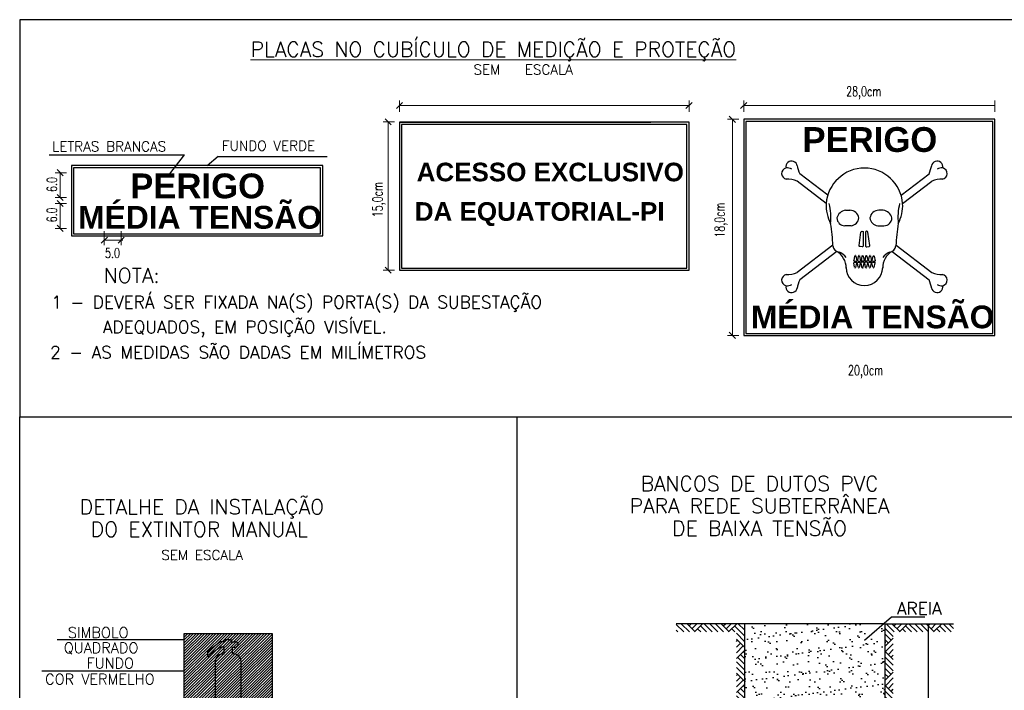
# Model space of a CAD drawing. Header units: millimetres. Extents: x 4476070 to 4476182, y -30324732 to -30324697.
# Tile 8 of 70: x 4476070.18 to 4476078.11, y -30324721.01 to -30324715.61. Entities that reach past the tile are written whole.
import ezdxf
from ezdxf.enums import TextEntityAlignment as Align

# ---------------------------------------------------------------- set-up
doc = ezdxf.new("R2010")
doc.units = ezdxf.units.MM
doc.layers.add('Cotas', color=1, linetype='Continuous', lineweight=0)
doc.layers.add('Textos', color=7, linetype='Continuous', lineweight=9)
for name, color, linetype in [('INSTALACOES', 7, 'Continuous'), ('LISTA', 7, 'Continuous'), ('TEXTO', 3, 'Continuous')]:
    doc.layers.add(name, color=color, linetype=linetype)
doc.styles.add('140CL', font='romans.shx', dxfattribs={"height": 21})
doc.styles.add('ROMANS', font='romans.shx', dxfattribs={"width": 0.7})
doc.styles.add('SANSERIFBOLD', font='swissbo.ttf')
pattern_1 = [(135, (4476056.489191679, -30324738.29013963), (-0.2752618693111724, 0), [0.1946395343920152, -0.1946395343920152]), (135, (4476056.512130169, -30324738.26720114), (-0.2752618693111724, 0), [0.1946395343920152, -0.1946395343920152]), (135, (4476056.535068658, -30324738.24426265), (-0.2752618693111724, 0), [0.1946395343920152, -0.1946395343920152]), (135, (4476056.558007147, -30324738.22132416), (-0.2752618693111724, 0), [0.1946395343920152, -0.1946395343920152]), (135, (4476056.580945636, -30324738.19838567), (-0.2752618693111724, 0), [0.1946395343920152, -0.1946395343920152]), (135, (4476056.603884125, -30324738.17544718), (-0.2752618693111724, 0), [0.1946395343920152, -0.1946395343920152]), (135, (4476056.626822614, -30324738.15250869), (-0.2752618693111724, 0), [0.1946395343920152, -0.1946395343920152]), (45, (4476056.351560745, -30324738.15250869), (0.2752618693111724, 0), [0.1946395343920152, -0.1946395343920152]), (45, (4476056.328622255, -30324738.1295702), (0.2752618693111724, 0), [0.1946395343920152, -0.1946395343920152]), (45, (4476056.305683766, -30324738.10663171), (0.2752618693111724, 0), [0.1946395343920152, -0.1946395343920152]), (45, (4476056.282745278, -30324738.08369322), (0.2752618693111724, 0), [0.1946395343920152, -0.1946395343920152]), (45, (4476056.259806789, -30324738.06075474), (0.2752618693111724, 0), [0.1946395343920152, -0.1946395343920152]), (45, (4476056.2368683, -30324738.03781625), (0.2752618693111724, 0), [0.1946395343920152, -0.1946395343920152]), (45, (4476056.213929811, -30324738.01487776), (0.2752618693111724, 0), [0.1946395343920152, -0.1946395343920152])]

# ---------------------------------------------------------------- blocks, each defined once
blk = doc.blocks.new('_Oblique')
at = {"color": 0, "linetype": 'ByBlock', "lineweight": -2}
blk.add_line((-0.5, -0.5), (0.5, 0.5), dxfattribs=at)
blk = doc.blocks.new('A$C14FC5868')
blk.add_line((0.0993943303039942, 0.2278781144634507, -70.49087538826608), (0.1402514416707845, 0.0235925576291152, -70.49087538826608))
at = {"elevation": -70.49087538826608}
for points in [[(0.0398984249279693, 0.2246423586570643), (0.0003536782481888, 0.0269186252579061)], [(0.020321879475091, 0), (0.1199359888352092, 0)], [(0.0758517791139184, 0.25), (0.0641464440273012, 0.25)]]:
    blk.add_lwpolyline(points, dxfattribs=at)
for centre, radius, start, end in [((0.0230248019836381, 0.0228705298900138, -70.49087538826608), 0.0230296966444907, 167.5040239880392, 263.2598408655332), ((0.0704822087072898, 0.2196691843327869, -70.49087538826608), 0.0309854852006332, 101.7987821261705, 170.7640734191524), ((0.0695160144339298, 0.2196691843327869, -70.49087538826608), 0.0309854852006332, 15.36268898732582, 78.20121787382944), ((0.1172330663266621, 0.0228705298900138, -70.49087538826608), 0.0230296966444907, 276.7401591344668, 12.49597601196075)]:
    blk.add_arc(centre, radius, start, end)
blk = doc.blocks.new('A$C034A7F22')
for p in [(-0.0003537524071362, 0.3000000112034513, -70.49087538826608), (0.1643570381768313, 0.3000000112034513, -70.49087538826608), (0.6584894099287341, 0.3000000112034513, -70.49087538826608), (0.8232002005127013, 0.3000000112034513, -70.49087538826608)]:
    blk.add_blockref('A$C14FC5868', p)
at = {"xscale": -1}
for p in [(0.4693256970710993, 0.3000000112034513, -70.49087538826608), (0.6340364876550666, 0.3000000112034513, -70.49087538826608)]:
    blk.add_blockref('A$C14FC5868', p, dxfattribs=at)
at = {"xscale": -1, "rotation": 180}
for p in [(-0.0003537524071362, 0.2500000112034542, -70.49087538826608), (0.1643570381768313, 0.2500000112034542, -70.49087538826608), (0.6584894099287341, 0.2500000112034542, -70.49087538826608), (0.8232002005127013, 0.2500000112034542, -70.49087538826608)]:
    blk.add_blockref('A$C14FC5868', p, dxfattribs=at)
at = {"rotation": 180}
for p in [(0.4693256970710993, 0.2500000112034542, -70.49087538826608), (0.6340364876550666, 0.2500000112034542, -70.49087538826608)]:
    blk.add_blockref('A$C14FC5868', p, dxfattribs=at)
blk = doc.blocks.new('A$C63911D11')
for p, q in [((0.0428570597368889, 0.6535623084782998, -70.49087538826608), (-8.31205398e-08, 0.0535623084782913, -70.49087538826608)), ((0.0996180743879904, 0.6999999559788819, -70.49087538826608), (0.0927299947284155, 0.6999999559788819, -70.49087538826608)), ((0.192348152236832, 0.0535623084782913, -70.49087538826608), (0.149491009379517, 0.6535623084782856, -70.49087538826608)), ((0.0498728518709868, -4.4021121e-08, -70.49087538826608), (0.1424752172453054, -4.4021121e-08, -70.49087538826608))]:
    blk.add_line(p, q)
for centre, radius, start, end in [((0.0927299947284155, 0.6499999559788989, -70.49087538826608), 0.0499999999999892, 90, 175.9143832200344), ((0.0996180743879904, 0.6499999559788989, -70.49087538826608), 0.0499999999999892, 4.085616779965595, 90), ((0.0498728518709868, 0.0499999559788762, -70.49087538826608), 0.05, 175.9143832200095, 270.0000000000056), ((0.1424752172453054, 0.0499999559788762, -70.49087538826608), 0.05, 270, 4.085616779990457)]:
    blk.add_arc(centre, radius, start, end)
blk = doc.blocks.new('A$C6EAE1234')
for p, q in [((2.08224789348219, 4.387782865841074, -70.49087538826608), (0.8178932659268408, 5.356224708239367, -70.49087538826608)), ((5.391339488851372, 4.387782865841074, -70.49087538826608), (6.655694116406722, 5.356224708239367, -70.49087538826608)), ((2.011793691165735, 4.012717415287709, -70.49087538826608), (0.6988042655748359, 5.018411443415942, -70.49087538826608)), ((5.461793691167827, 4.012717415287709, -70.49087538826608), (6.774783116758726, 5.018411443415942, -70.49087538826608)), ((2.310849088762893, 2.141781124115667, -70.49087538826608), (0.6988042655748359, 0.907023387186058, -70.49087538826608)), ((2.490162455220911, 1.850097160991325, -70.49087538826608), (0.8178932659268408, 0.5692101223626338, -70.49087538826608)), ((4.983424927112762, 1.850097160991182, -70.49087538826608), (6.655694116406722, 0.5692101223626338, -70.49087538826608)), ((5.162738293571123, 2.141781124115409, -70.49087538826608), (6.774783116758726, 0.907023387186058, -70.49087538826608))]:
    blk.add_line(p, q)
at = {"elevation": -70.49087538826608}
for points in [[(2.887717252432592, 3.712717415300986), (3.086201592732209, 3.712717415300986)], [(4.585870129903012, 3.712717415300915), (4.387385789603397, 3.712717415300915)], [(3.136745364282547, 3.012717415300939), (2.853776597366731, 3.012717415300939)], [(4.336842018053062, 3.012717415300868), (4.619810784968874, 3.012717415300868)]]:
    blk.add_lwpolyline(points, dxfattribs=at)
for centre, radius, start, end in [((0.451311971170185, 5.67157379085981, -70.49087538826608), 0.2580433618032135, 8.77005223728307, 191.8892730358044), ((7.022275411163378, 5.67157379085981, -70.49087538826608), 0.2580433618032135, 348.1107269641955, 171.2299477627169), ((0.2522022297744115, 5.370446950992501, -70.49087538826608), 0.2536488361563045, 102.1527836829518, 263.5343369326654), ((0.2495382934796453, 5.231443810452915, -70.49087538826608), 0.3902792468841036, 58.26631006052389, 97.46925559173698), ((2.681065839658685, 6.13710276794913, -70.49087538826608), 2.020193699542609, 191.4069077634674, 202.739144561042), ((3.736793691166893, 3.882834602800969, -70.49087538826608), 1.729882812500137, 4.305925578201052, 175.6940744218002), ((4.792521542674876, 6.13710276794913, -70.49087538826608), 2.020193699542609, 337.260855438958, 348.5930922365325), ((7.224049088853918, 5.231443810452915, -70.49087538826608), 0.3902792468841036, 82.53074440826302, 121.7336899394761), ((7.221385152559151, 5.370446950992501, -70.49087538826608), 0.2536488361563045, 276.4656630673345, 77.8472163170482), ((0.2112218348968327, 3.880499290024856, -70.49087538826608), 1.237974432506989, 66.80541700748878, 90.57471804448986), ((7.262365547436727, 3.880499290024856, -70.49087538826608), 1.237974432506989, 89.4252819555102, 113.1945829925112), ((3.733739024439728, 3.923149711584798, -70.49087538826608), 1.724273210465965, 177.0224196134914, 208.0351958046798), ((-0.5844505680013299, 3.367235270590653, -70.49087538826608), 2.80780364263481, 354.7991933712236, 13.29051527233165), ((8.058037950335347, 3.367235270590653, -70.49087538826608), 2.80780364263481, 166.7094847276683, 185.2008066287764), ((3.739848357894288, 3.923149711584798, -70.49087538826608), 1.724273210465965, 331.9648041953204, 2.97758038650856), ((2.940825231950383, 3.258135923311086, -70.49087538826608), 0.4576732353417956, 96.66356100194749, 166.790817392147), ((3.08397231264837, 3.305917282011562, -70.49087538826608), 0.4068062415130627, 8.026120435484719, 90.31397989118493), ((4.389615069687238, 3.305917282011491, -70.49087538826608), 0.4068062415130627, 89.68602010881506, 171.9738795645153), ((4.532762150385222, 3.258135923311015, -70.49087538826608), 0.4576732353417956, 13.20918260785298, 83.33643899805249), ((-4.954291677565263, 1.891108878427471, -70.49087538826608), 7.269464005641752, 1.746924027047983, 9.674262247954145), ((2.854977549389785, 3.372566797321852, -70.49087538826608), 0.3598513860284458, 181.568421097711, 269.8087832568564), ((3.087848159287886, 3.411669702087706, -70.49087538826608), 0.4019376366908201, 276.9875525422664, 353.004536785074), ((4.385739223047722, 3.411669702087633, -70.49087538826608), 0.4019376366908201, 186.995463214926, 263.0124474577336), ((4.61860983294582, 3.372566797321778, -70.49087538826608), 0.3598513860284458, 270.1912167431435, 358.4315789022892), ((12.42787905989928, 1.891108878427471, -70.49087538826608), 7.269464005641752, 170.3257377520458, 178.253075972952), ((2.648804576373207, 2.149728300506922, -70.49087538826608), 0.3390370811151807, 186.2671671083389, 263.7328328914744), ((2.059128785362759, 1.114350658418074, -70.49087538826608), 0.8528923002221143, 358.6769078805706, 61.28180321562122), ((2.346624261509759, 1.151548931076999, -70.49087538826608), 0.7123612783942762, 37.49798774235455, 68.14616378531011), ((5.414458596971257, 1.114350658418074, -70.49087538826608), 0.8528923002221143, 118.7181967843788, 181.3230921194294), ((5.126963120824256, 1.151548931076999, -70.49087538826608), 0.7123612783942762, 111.8538362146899, 142.5020122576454), ((4.824782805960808, 2.149728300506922, -70.49087538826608), 0.3390370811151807, 276.2671671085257, 353.7328328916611), ((0.2112218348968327, 2.044935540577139, -70.49087538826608), 1.237974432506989, 269.4252819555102, 293.1945829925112), ((3.736793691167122, 1.13772562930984, -70.49087538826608), 0.8250082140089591, 180.2556739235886, 359.7443260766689), ((7.262365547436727, 2.044935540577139, -70.49087538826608), 1.237974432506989, 246.8054170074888, 270.5747180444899), ((0.2522022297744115, 0.5549878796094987, -70.49087538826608), 0.2536488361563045, 96.46566306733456, 257.8472163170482), ((2.681065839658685, -0.21166793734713, -70.49087538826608), 2.020193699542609, 157.260855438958, 168.5930922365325), ((4.792521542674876, -0.21166793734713, -70.49087538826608), 2.020193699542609, 11.40690776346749, 22.73914456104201), ((7.221385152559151, 0.5549878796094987, -70.49087538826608), 0.2536488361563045, 282.1527836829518, 83.53433693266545), ((0.451311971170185, 0.2538610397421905, -70.49087538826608), 0.2580433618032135, 168.1107269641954, 351.229947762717), ((0.2495382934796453, 0.6939910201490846, -70.49087538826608), 0.3902792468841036, 262.530744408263, 301.7336899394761), ((7.022275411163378, 0.2538610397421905, -70.49087538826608), 0.2580433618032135, 188.7700522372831, 11.88927303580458), ((7.224049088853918, 0.6939910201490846, -70.49087538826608), 0.3902792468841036, 238.2663100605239, 277.4692555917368)]:
    blk.add_arc(centre, radius, start, end)
at = {"xscale": -1, "rotation": 355.7840304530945}
blk.add_blockref('A$C63911D11', (3.681623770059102, 2.057906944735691), dxfattribs=at)
at = {"rotation": 4.215969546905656}
blk.add_blockref('A$C63911D11', (3.791963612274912, 2.057906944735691), dxfattribs=at)
blk.add_blockref('A$C034A7F22', (3.254778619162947, 1.112717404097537, 70.49087538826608))
blk = doc.blocks.new('ext')
h = blk.add_hatch()
h.set_pattern_fill('LINE', color=1, scale=0.25, angle=45, style=0)
h.set_pattern_definition([(45, (0, 0), (-0.0220970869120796, 0.0220970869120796), [])])
h.paths.add_polyline_path([(3038.210682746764, 1680.470636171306), (3036.795449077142, 1680.470636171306), (3036.795449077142, 1679.072950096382), (3038.210682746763, 1679.072950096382)])
at = {"color": 1}
for p, q in [((3036.795449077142, 1679.072950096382), (3036.795449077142, 1680.470636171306)), ((3036.795449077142, 1680.470636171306), (3038.210682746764, 1680.470636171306)), ((3038.210682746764, 1680.470636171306), (3038.210682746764, 1679.072950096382)), ((3038.210682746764, 1679.072950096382), (3036.795449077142, 1679.072950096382))]:
    blk.add_line(p, q, dxfattribs=at)
for points in [[(3037.188018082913, 1680.199954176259), (3037.369917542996, 1680.34071178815)], [(3037.456697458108, 1680.34071178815), (3037.369917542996, 1680.34071178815)], [(3037.456697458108, 1680.34071178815), (3037.456697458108, 1680.37387513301), (3037.546824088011, 1680.37387513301), (3037.546824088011, 1680.34071178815)], [(3037.546824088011, 1680.34071178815), (3037.601309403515, 1680.34071178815)], [(3037.174537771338, 1680.099724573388), (3037.174537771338, 1680.17527074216), (3037.188018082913, 1680.199954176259)], [(3037.214978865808, 1680.146099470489), (3037.372552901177, 1680.251362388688)], [(3037.436842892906, 1680.251362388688), (3037.372552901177, 1680.251362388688)], [(3037.436842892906, 1680.142273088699), (3037.436842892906, 1680.251362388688)], [(3037.569811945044, 1680.142273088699), (3037.569811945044, 1680.251362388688)], [(3037.569811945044, 1680.251362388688), (3037.601309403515, 1680.251362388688)], [(3037.174537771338, 1680.099724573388), (3037.210485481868, 1680.099724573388), (3037.214978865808, 1680.146099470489)], [(3037.291078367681, 1680.020373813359), (3037.291078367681, 1679.145141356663), (3037.712836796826, 1679.145141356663), (3037.712836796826, 1680.020373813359)]]:
    blk.add_lwpolyline(points, dxfattribs=at)
for centre, radius, start, end in [((3037.5996912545, 1680.261921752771), 0.078806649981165, 35.82959525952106, 88.82345429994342), ((3037.605156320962, 1680.309686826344), 0.0584511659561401, 266.2263958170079, 358.3985710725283), ((3037.423603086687, 1680.010004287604), 0.1329297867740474, 84.28386306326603, 175.5259517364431), ((3037.584470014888, 1680.01461603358), 0.1284958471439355, 2.568230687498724, 96.55023319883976)]:
    blk.add_arc(centre, radius, start, end, dxfattribs=at)

msp = doc.modelspace()

# ---------------------------------------------------------------- hatches: boundary and pattern name
h = msp.add_hatch()
h.set_pattern_fill('AR-PARQ1', color=256, scale=0.0162199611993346, angle=45, style=0)
h.set_pattern_definition(pattern_1)
h.paths.add_polyline_path([(4476077.704290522, -30324720.5375004), (4476077.704290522, -30324720.47262056), (4476077.155096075, -30324720.47262056), (4476077.155096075, -30324720.5375004)])
h.paths.add_polyline_path([(4476076.01969879, -30324720.5375004), (4476076.01969879, -30324720.47262056), (4476075.470504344, -30324720.47262056), (4476075.470504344, -30324720.5375004)])
h = msp.add_hatch()
h.set_pattern_fill('AR-SAND', color=8, scale=0.0648798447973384, style=0)
h.set_pattern_definition([(37.50000000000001, (4476056.489191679, -30324738.29013963), (-0.0040869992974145, 0.1250120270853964), [0, -0.0986173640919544, 0, -0.1102957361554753, 0, -0.1054297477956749]), (7.499999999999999, (4476056.489191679, -30324738.29013963), (0.114822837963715, 0.1831003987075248), [0, -0.0532014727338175, 0, -0.0888853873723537, 0, -0.0340619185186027]), (327.5, (4476056.409389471, -30324738.29013963), (0.2020450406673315, 0.0003671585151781), [0, -0.0324399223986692, 0, -0.1167837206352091, 0, -0.1524676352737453]), (317.5, (4476056.409389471, -30324738.29013963), (0.1950370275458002, 0.0569434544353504), [0, -0.0162199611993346, 0, -0.0765582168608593, 0, -0.0875877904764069])])
h.paths.add_polyline_path([(4476077.155096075, -30324720.47262056), (4476076.01969879, -30324720.47262056), (4476076.01969879, -30324722.09461668), (4476077.155096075, -30324722.09461668)])
h = msp.add_hatch()
h.set_pattern_fill('AR-PARQ1', color=256, scale=0.0162199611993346, angle=45, style=0)
h.set_pattern_definition(pattern_1)
h.paths.add_polyline_path([(4476077.219975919, -30324720.5375004), (4476077.155096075, -30324720.5375004), (4476077.155096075, -30324723.20698402), (4476077.219975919, -30324723.26431097)])
h.paths.add_polyline_path([(4476077.155096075, -30324723.20698402), (4476077.155096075, -30324723.23001396), (4476076.01969879, -30324723.23001396), (4476076.01969879, -30324722.79083579), (4476075.954818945, -30324722.84816274), (4476075.954818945, -30324723.29489381), (4476077.219975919, -30324723.29489381), (4476077.219975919, -30324723.26431097)])
h.paths.add_polyline_path([(4476076.01969879, -30324720.5375004), (4476075.954818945, -30324720.5375004), (4476075.954818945, -30324722.84816274), (4476076.01969879, -30324722.79083579)])

# ---------------------------------------------------------------- linework, layer by layer
at = {"color": 3}
for p, q in [((4476073.239735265, -30324716.43179717), (4476073.239735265, -30324717.62333152)), ((4476075.573764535, -30324716.43179717), (4476073.239735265, -30324716.43179717)), ((4476073.239735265, -30324716.43179717), (4476075.264895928, -30324716.43179717)), ((4476075.573764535, -30324717.62333152), (4476075.573764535, -30324716.43179717)), ((4476076.013888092, -30324716.40753073, -70.49087538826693), (4476076.013888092, -30324718.14896151, -70.49087538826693)), ((4476078.039048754, -30324716.40753073, -70.49087538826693), (4476076.013888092, -30324716.40753073, -70.49087538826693)), ((4476078.039048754, -30324718.14896151, -70.49087538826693), (4476078.039048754, -30324716.40753073, -70.49087538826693)), ((4476070.595607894, -30324716.78124311), (4476070.595607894, -30324717.34790978)), ((4476072.620768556, -30324716.78124311), (4476070.595607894, -30324716.78124311)), ((4476072.620768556, -30324717.34790978), (4476072.620768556, -30324716.78124311)), ((4476070.595607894, -30324717.34790978), (4476072.620768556, -30324717.34790978)), ((4476073.239735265, -30324717.62333152), (4476075.573764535, -30324717.62333152)), ((4476076.013888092, -30324718.14896151, -70.49087538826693), (4476078.039048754, -30324718.14896151, -70.49087538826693))]:
    msp.add_line(p, q, dxfattribs=at)
at = {"color": 1}
for p, q in [((4476073.256401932, -30324716.44846383), (4476073.256401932, -30324717.60666486)), ((4476075.557097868, -30324716.44846383), (4476073.256401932, -30324716.44846383)), ((4476075.557097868, -30324717.60666486), (4476075.557097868, -30324716.44846383)), ((4476076.030554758, -30324716.42419739, -70.49087538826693), (4476076.030554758, -30324718.13229484, -70.49087538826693)), ((4476078.022382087, -30324716.42419739, -70.49087538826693), (4476076.030554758, -30324716.42419739, -70.49087538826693)), ((4476078.022382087, -30324718.13229484, -70.49087538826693), (4476078.022382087, -30324716.42419739, -70.49087538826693)), ((4476070.416310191, -30324716.69498655), (4476071.505912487, -30324716.69498655)), ((4476071.388408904, -30324716.84684114), (4476071.505912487, -30324716.69498655)), ((4476071.688851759, -30324716.78124311), (4476071.779654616, -30324716.70459463)), ((4476071.77635175, -30324716.70734352), (4476072.657736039, -30324716.70734352)), ((4476070.612274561, -30324716.79790978), (4476070.612274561, -30324717.33124311)), ((4476072.60410189, -30324716.79790978), (4476070.612274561, -30324716.79790978)), ((4476072.60410189, -30324717.33124311), (4476072.60410189, -30324716.79790978)), ((4476070.612274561, -30324717.33124311), (4476072.60410189, -30324717.33124311)), ((4476073.256401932, -30324717.60666486), (4476075.557097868, -30324717.60666486)), ((4476076.030554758, -30324718.13229484, -70.49087538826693), (4476078.022382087, -30324718.13229484, -70.49087538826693)), ((4476077.206221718, -30324720.41933872), (4476076.988746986, -30324720.60738898)), ((4476077.474382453, -30324720.41933872), (4476077.206221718, -30324720.41933872)), ((4476077.504851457, -30324722.09261668), (4476077.504851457, -30324720.47462056))]:
    msp.add_line(p, q, dxfattribs=at)
for p, q in [((4476074.184413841, -30324718.80435741), (4476074.184413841, -30324724.47989311)), ((4476076.01969879, -30324720.47262056), (4476075.470504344, -30324720.47262056)), ((4476077.155096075, -30324720.47262056), (4476076.01969879, -30324720.47262056)), ((4476076.01969879, -30324720.47262056), (4476076.01969879, -30324723.23001396)), ((4476077.155096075, -30324723.23001396), (4476077.155096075, -30324720.47262056)), ((4476077.155096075, -30324720.47262056), (4476077.704290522, -30324720.47262056))]:
    msp.add_line(p, q)
at = {"color": 7}
msp.add_line((4476077.23703099, -30324720.47262056), (4476077.506051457, -30324720.47262056), dxfattribs=at)
for points in [[(4476070.178756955, -30324718.80435741), (4476078.190070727, -30324718.80435741), (4476078.190070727, -30324715.60521953), (4476070.178756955, -30324715.60521953)], [(4476070.178756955, -30324718.80435741), (4476078.190070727, -30324718.80435741), (4476078.190070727, -30324724.47989311), (4476070.178756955, -30324724.47989311)]]:
    msp.add_lwpolyline(points, close=True)
msp.add_solid([(4476077.504518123, -30324720.47462056), (4476077.50518479, -30324720.47462056), (4476077.504851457, -30324720.47262056)], dxfattribs=at)
at = {"layer": 'Cotas', "color": 8}
for p, q in [((4476073.239735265, -30324716.34751886), (4476073.239735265, -30324716.25680567)), ((4476073.439735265, -30324716.29680566), (4476073.239735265, -30324716.29680566)), ((4476075.573567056, -30324716.29680566), (4476073.239735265, -30324716.29680566)), ((4476075.573567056, -30324716.34751886), (4476075.573567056, -30324716.25680567)), ((4476076.013888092, -30324716.34761966, -70.49087538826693), (4476076.013888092, -30324716.25690647, -70.49087538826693)), ((4476076.213888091, -30324716.29690647, -70.49087538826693), (4476076.013888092, -30324716.29690647, -70.49087538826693)), ((4476078.039048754, -30324716.29690647, -70.49087538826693), (4476076.013888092, -30324716.29690647, -70.49087538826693)), ((4476078.039048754, -30324716.34761966, -70.49087538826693), (4476078.039048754, -30324716.25690647, -70.49087538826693)), ((4476073.199735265, -30324716.42786229), (4476073.109022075, -30324716.42786229)), ((4476073.149022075, -30324716.42786229), (4476073.149022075, -30324717.62333152)), ((4476075.973888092, -30324716.40753073, -70.49087538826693), (4476075.883174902, -30324716.40753073, -70.49087538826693)), ((4476075.923174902, -30324716.40753073, -70.49087538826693), (4476075.923174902, -30324718.14896151, -70.49087538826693)), ((4476070.555607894, -30324716.83788034), (4476070.464894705, -30324716.83788034)), ((4476070.504894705, -30324716.83788034), (4476070.504894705, -30324717.03788034)), ((4476070.555607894, -30324717.03788034), (4476070.464894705, -30324717.03788034)), ((4476070.555607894, -30324717.0862072), (4476070.464894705, -30324717.0862072)), ((4476070.504894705, -30324717.0862072), (4476070.504894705, -30324717.2862072)), ((4476070.504894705, -30324717.0862072), (4476070.504894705, -30324717.2862072)), ((4476070.555607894, -30324717.2862072), (4476070.464894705, -30324717.2862072)), ((4476070.860357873, -30324717.30932422), (4476070.860357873, -30324717.42190335)), ((4476070.996955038, -30324717.30831046), (4476070.996955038, -30324717.42190335)), ((4476070.860357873, -30324717.34190335), (4476070.860357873, -30324717.42190335)), ((4476070.860357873, -30324717.38190335), (4476071.011211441, -30324717.38190335)), ((4476070.996955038, -30324717.34190335), (4476070.996955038, -30324717.42190335)), ((4476073.199735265, -30324717.62333152), (4476073.109022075, -30324717.62333152)), ((4476075.923174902, -30324717.94896151, -70.49087538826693), (4476075.923174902, -30324718.14896151, -70.49087538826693)), ((4476075.973888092, -30324718.14896151, -70.49087538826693), (4476075.883174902, -30324718.14896151, -70.49087538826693))]:
    msp.add_line(p, q, dxfattribs=at)
at = {"layer": 'TEXTO', "color": 1}
for p, q in [((4476071.505488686, -30324720.6025447, -50.80031559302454), (4476070.481120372, -30324720.6025447, -50.80031559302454)), ((4476071.505488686, -30324720.85359942), (4476070.356595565, -30324720.85359942))]:
    msp.add_line(p, q, dxfattribs=at)

# ---------------------------------------------------------------- block references
at = {"xscale": 0.178571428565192, "yscale": 0.178571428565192, "zscale": 0.178571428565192}
msp.add_blockref('A$C6EAE1234', (4476076.319766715, -30324717.8031926, 12.58765631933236), dxfattribs=at)
at = {"color": 8, "xscale": 0.5, "yscale": 0.5, "zscale": 0.5}
msp.add_blockref('ext', (4474553.107764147, -30325560.78685931, -50.80031559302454), dxfattribs=at)
at = {"layer": 'Cotas', "color": 8, "xscale": 0.05000000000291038, "yscale": 0.05000000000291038, "zscale": 0.05000000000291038}
for p, rotation in [((4476073.239735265, -30324716.29680566), 180), ((4476076.013888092, -30324716.29690647, -70.49087538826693), 180), ((4476075.923174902, -30324716.40753073, -70.49087538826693), 90), ((4476073.149022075, -30324716.42786229), 90), ((4476070.504894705, -30324716.83788034), 90), ((4476070.504894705, -30324717.03788034), 270), ((4476070.504894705, -30324717.0862072), 90), ((4476070.504894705, -30324717.2862072), 270), ((4476070.860357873, -30324717.38190335), 180), ((4476070.996955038, -30324717.38190335), 180), ((4476073.149022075, -30324717.62333152), 270), ((4476075.923174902, -30324718.14896151, -70.49087538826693), 270)]:
    msp.add_blockref('_Oblique', p, dxfattribs=dict(at, rotation=rotation))
msp.add_blockref('_Oblique', (4476075.573567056, -30324716.29680566), dxfattribs=at)

# ---------------------------------------------------------------- texts
for s, height, style, p in [('PERIGO', 0.2, 'SANSERIFBOLD', (4476076.487683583, -30324716.67064359, -70.49087538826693)), ('LETRAS BRANCAS', 0.08, 'ROMANS', (4476070.4402359, -30324716.66587933)), ('FUNDO VERDE', 0.08, 'ROMANS', (4476071.809003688, -30324716.6608094)), ('PERIGO', 0.2, 'SANSERIFBOLD', (4476071.069403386, -30324717.04435598)), ('MÉDIA TENSÃO', 0.1835308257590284, 'SANSERIFBOLD', (4476070.649160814, -30324717.28897341)), ('MÉDIA TENSÃO', 0.1832752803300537, 'SANSERIFBOLD', (4476076.071930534, -30324718.09145154, -64.59617473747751))]:
    msp.add_text(s, height=height, dxfattribs=dict(style=style)).set_placement(p)
at = {"ltscale": 0.16, "style": 'SANSERIFBOLD'}
for s, p in [('ACESSO EXCLUSIVO', (4476073.378075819, -30324716.90730264)), ('DA EQUATORIAL-PI', (4476073.362822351, -30324717.22530769))]:
    msp.add_text(s, height=0.15, dxfattribs=at).set_placement(p)
at = {"layer": 'Cotas', "color": 18, "true_color": 0x000000, "style": 'ROMANS'}
msp.add_text('SEM   ESCALA', height=0.08, dxfattribs=at).set_placement((4476073.83622286, -30324716.0465577))
at = {"layer": 'Cotas', "color": 0, "style": 'ROMANS'}
for s, p in [('1 - DEVERÁ SER FIXADA NA(S) PORTA(S) DA SUBESTAÇÃO', (4476070.433189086, -30324717.93076683)), ('ADEQUADOS, EM POSIÇÃO VISÍVEL.', (4476070.849232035, -30324718.13124444)), ('2 - AS MEDIDAS SÃO DADAS EM MILÍMETROS', (4476070.423622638, -30324718.33512154)), ('AREIA', (4476077.248974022, -30324720.39850769))]:
    msp.add_text(s, height=0.1, dxfattribs=at).set_placement(p)
at = {"layer": 'Cotas', "color": 18, "true_color": 0x000000, "style": 'ROMANS'}
msp.add_text('SEM ESCALA', height=0.08, dxfattribs=at).set_placement((4476071.649247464, -30324719.95802867, -101.6006311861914), align=Align.CENTER)
at = {"layer": 'INSTALACOES', "char_height": 0.08, "attachment_point": 5, "style": 'ROMANS'}
for s, insert in [('28,0cm', (4476076.98174808, -30324716.19428715, -70.49087538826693)), ('5.0', (4476070.926997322, -30324717.48475558)), ('20,0cm', (4476076.99640027, -30324718.44118297))]:
    msp.add_mtext(s, dxfattribs=dict(at, insert=insert))
at = {"layer": 'INSTALACOES', "char_height": 0.08, "attachment_point": 5, "rotation": 90, "style": 'ROMANS'}
for s, insert in [('6.0', (4476070.438453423, -30324716.93301278)), ('15,0cm', (4476073.075140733, -30324717.05546337)), ('18,0cm', (4476075.832331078, -30324717.22004011, -70.49087538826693)), ('6.0', (4476070.438453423, -30324717.17840916))]:
    msp.add_mtext(s, dxfattribs=dict(at, insert=insert))
at = {"layer": 'LISTA', "color": 7, "style": 'ROMANS'}
for s, p in [('SIMBOLO', (4476070.567313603, -30324720.58559294, -101.6006311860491)), ('QUADRADO', (4476070.534211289, -30324720.70877019, -94.00735790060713)), ('FUNDO', (4476070.717487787, -30324720.83249745)), ('COR VERMELHO', (4476070.383974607, -30324720.96102155))]:
    msp.add_text(s, height=0.0850527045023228, dxfattribs=at).set_placement(p)
at = {"layer": 'Textos', "color": 18, "true_color": 0x000000, "style": '140CL'}
msp.add_text('%%UPLACAS NO CUBÍCULO DE MEDIÇÃO E PROTEÇÃO', height=0.12, dxfattribs=at).set_placement((4476072.040157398, -30324715.90393146))
at = {"layer": 'Textos', "color": 4, "style": '140CL'}
msp.add_text('NOTA:', height=0.12, dxfattribs=at).set_placement((4476070.855430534, -30324717.72631779))
at = {"layer": 'Textos', "color": 18, "true_color": 0x000000, "style": '140CL'}
for s, p in [('BANCOS DE DUTOS PVC', (4476076.141688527, -30324719.34278855)), ('PARA REDE SUBTERRÂNEA', (4476076.141688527, -30324719.50449204)), ('DE BAIXA TENSÃO', (4476076.141688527, -30324719.68748792))]:
    msp.add_text(s, height=0.12, dxfattribs=at).set_placement(p, align=Align.MIDDLE)
for s, p in [('DETALHE DA INSTALAÇÃO', (4476071.647893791, -30324719.59031219, -101.6006311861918)), ('DO EXTINTOR MANUAL', (4476071.625423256, -30324719.77070854, -101.6006311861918))]:
    msp.add_text(s, height=0.12, dxfattribs=at).set_placement(p, align=Align.CENTER)

doc.saveas('drawing.dxf')
